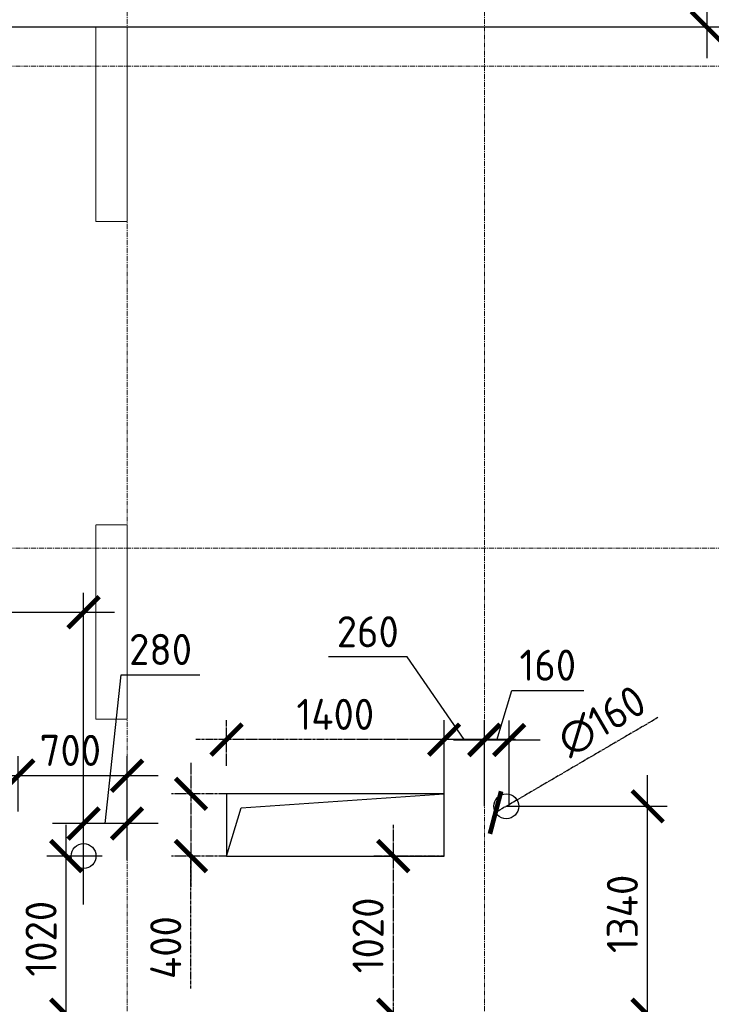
# Model space of a CAD drawing. Header units: millimetres. Extents: x -5898314 to 1055204, y -720802 to 1562611.
# Tile 213 of 256: x -155137 to -150686, y -36439 to -30107. Entities that reach past the tile are written whole.
import ezdxf

# ---------------------------------------------------------------- set-up
doc = ezdxf.new("R2010")
doc.units = ezdxf.units.MM
for name, pattern in [('______5', [1100, 800, -100, 100, -100]), ('CENTER2', [28.575, 19.05, -3.175, 3.175, -3.175]), ('DASHED', [7, 5, -2, 0]), ('осевая', [50.8, 31.75, -6.35, 6.35, -6.35])]:
    doc.linetypes.add(name, pattern=pattern)
for name, color, linetype, lineweight in [('_0.5', 94, 'Continuous', 50), ('Standard', 7, 'Continuous', 25), ('Осевая', 10, 'CENTER2', 20), ('Оси', 40, '______5', 18), ('Перекрытие ж_бетон', 1, 'Continuous', 30), ('Размерная линия_ общее', 7, 'Continuous', 25)]:
    doc.layers.add(name, color=color, linetype=linetype, lineweight=lineweight)
doc.layers.add('Колонна_ бетон', color=7, linetype='Continuous', lineweight=50, true_color=0xb4b496)
doc.styles.add('GOST-2.304_Type-B', font='GOST_Common.ttf')
doc.dimstyles.new('СПДС', dxfattribs={"dimscale": 100, "dimtxt": 2.5, "dimasz": 2, "dimexe": 1.25, "dimexo": 0, "dimtad": 1, "dimdec": 0, "dimrnd": 5, "dimtxsty": 'GOST-2.304_Type-B', "dimblk": 'ARCHTICK', "dimcen": 2.5, "dimdle": 2, "dimclrd": 1, "dimclre": 1, "dimclrt": 1, "dimadec": 0, "dimazin": 2, "dimtfac": 0.75, "dimtdec": 0, "dimtmove": 1, "dimatfit": 3, "dimfxl": 1, "dimtfillclr": 256, "dimtolj": 1, "dimarcsym": 1})

# ---------------------------------------------------------------- blocks, each defined once
blk = doc.blocks.new('подложка стн 1-го этажа')
at = {"layer": 'Колонна_ бетон', "color": 252, "linetype": 'DASHED', "lineweight": 0, "ltscale": 0.5, "true_color": 0x939598, "transparency": 33554687}
for p, q in [((39543.8, 23161.8, -200), (39343.8, 23161.8, -200)), ((39343.8, 23161.8, -200), (39343.8, 23161.8, -200)), ((39343.8, 21911.8, -200), (39343.8, 23161.8, -200)), ((39543.8, 23161.8, -200), (39343.8, 23161.8, -200)), ((39343.8, 23161.8, -200), (39343.8, 23161.8, -200)), ((39343.8, 21911.8, -200), (39343.8, 23161.8, -200)), ((39543.8, 23161.8, -200), (39543.8, 23161.8, -200)), ((39543.8, 23161.8, -200), (39543.8, 21911.8, -200)), ((39543.8, 23161.8, -200), (39543.8, 23161.8, -200)), ((39543.8, 23161.8, -200), (39543.8, 21911.8, -200)), ((39343.8, 21911.8, -200), (39543.8, 21911.8, -200)), ((39343.8, 21911.8, -200), (39343.8, 21911.8, -200)), ((39343.8, 21911.8, -200), (39543.8, 21911.8, -200)), ((39343.8, 21911.8, -200), (39343.8, 21911.8, -200)), ((39543.8, 21911.8, -200), (39543.8, 21911.8, -200)), ((39543.8, 21911.8, -200), (39543.8, 21911.8, -200))]:
    blk.add_line(p, q, dxfattribs=at)
at = {"layer": 'Колонна_ бетон', "color": 252, "linetype": 'DASHED', "lineweight": 0, "ltscale": 0.5, "true_color": 0x939598, "transparency": 33554687, "elevation": -560}
blk.add_lwpolyline([(39343.9, 26361.8), (39543.9, 26361.8), (39543.9, 25111.8), (39343.9, 25111.8)], close=True, dxfattribs=at)
blk.add_lwpolyline([(39343.9, 26361.8), (39543.9, 26361.8), (39543.9, 25111.8), (39343.9, 25111.8)], close=True, dxfattribs=at)
blk = doc.blocks.new('оси блок 2')
at = {"layer": 'Оси', "color": 16, "linetype": 'осевая', "lineweight": 0, "transparency": 33554687}
for p, q in [((-54204.7, -322543), (-54204.7, -347914.1)), ((-51904.7, -322543), (-51904.7, -347914.1)), ((-89822.3, -326301.3), (-37238.5, -326301.3)), ((-89822.3, -329401.3), (-37238.5, -329401.3))]:
    blk.add_line(p, q, dxfattribs=at)
blk = doc.blocks.new('_ArchTick')
at = {"color": 0, "linetype": 'ByBlock', "const_width": 0.15}
blk.add_lwpolyline([(-0.5, -0.5), (0.5, 0.5)], dxfattribs=at)
blk = doc.blocks.new('*D1746')
at = {"layer": 'DEFPOINTS', "color": 0, "linetype": 'Continuous', "lineweight": 0, "transparency": 16777216}
for p in [(-150684.1, -37585.3), (-150302.8, -37585.3), (-150302.8, -37605.3)]:
    blk.add_point(p, dxfattribs=at)
at = {"layer": 'Размерная линия_ общее', "color": 1, "linetype": 'Continuous', "lineweight": -2, "transparency": 16777216}
for p, q in [((-150684.1, -37585.3), (-150684.1, -37385.3)), ((-150302.8, -37585.3), (-150809.1, -37585.3)), ((-150302.8, -37605.3), (-150809.1, -37605.3)), ((-150684.1, -37605.3), (-150684.1, -37585.3)), ((-150684.1, -37605.3), (-150684.1, -37805.3))]:
    blk.add_line(p, q, dxfattribs=at)
at = {"layer": 'Размерная линия_ общее', "color": 1, "linetype": 'Continuous', "lineweight": -2, "transparency": 16777216, "xscale": 200, "yscale": 200, "zscale": 200}
for p, rotation in [((-150684.1, -37585.3), 270), ((-150684.1, -37605.3), 90)]:
    blk.add_blockref('_ArchTick', p, dxfattribs=dict(at, rotation=rotation))
at = {"layer": 'Размерная линия_ общее', "color": 1, "linetype": 'Continuous', "lineweight": 0, "transparency": 16777216, "insert": (-150846.6, -37595.3), "char_height": 200, "width": 35714.286, "attachment_point": 5, "rotation": 90, "style": 'GOST-2.304_Type-B'}
blk.add_mtext('\\A1;20', dxfattribs=at)
blk = doc.blocks.new('*D1757')
at = {"layer": 'DEFPOINTS', "color": 0, "linetype": 'Continuous', "lineweight": 0, "transparency": 16777216}
for p in [(-154837.2, -35485.3), (-154605.9, -35485.3), (-154605.9, -36505.3)]:
    blk.add_point(p, dxfattribs=at)
at = {"layer": 'Размерная линия_ общее', "color": 1, "linetype": 'Continuous', "lineweight": -2, "transparency": 16777216}
for p, q in [((-154837.2, -36705.3), (-154837.2, -35285.3)), ((-154605.9, -35485.3), (-154962.2, -35485.3)), ((-154605.9, -36505.3), (-154962.2, -36505.3))]:
    blk.add_line(p, q, dxfattribs=at)
at = {"layer": 'Размерная линия_ общее', "color": 1, "linetype": 'Continuous', "lineweight": -2, "transparency": 16777216, "xscale": 200, "yscale": 200, "zscale": 200}
for p, rotation in [((-154837.2, -35485.3), 90), ((-154837.2, -36505.3), 270)]:
    blk.add_blockref('_ArchTick', p, dxfattribs=dict(at, rotation=rotation))
at = {"layer": 'Размерная линия_ общее', "color": 1, "linetype": 'Continuous', "lineweight": 0, "transparency": 16777216, "insert": (-154999.7, -36016.9), "char_height": 200, "width": 71428.571, "attachment_point": 5, "rotation": 90, "style": 'GOST-2.304_Type-B'}
blk.add_mtext('\\A1;1020', dxfattribs=at)
blk = doc.blocks.new('*D1758')
at = {"layer": 'DEFPOINTS', "color": 0, "linetype": 'Continuous', "lineweight": 0, "transparency": 16777216}
for p in [(-154726, -33917.4), (-156746, -35795.8), (-154726, -35795.8)]:
    blk.add_point(p, dxfattribs=at)
at = {"layer": 'Размерная линия_ общее', "color": 1, "linetype": 'Continuous', "lineweight": -2, "transparency": 16777216}
for p, q in [((-156746, -35795.8), (-156746, -33792.4)), ((-154726, -35795.8), (-154726, -33792.4)), ((-156946, -33917.4), (-154526, -33917.4))]:
    blk.add_line(p, q, dxfattribs=at)
at = {"layer": 'Размерная линия_ общее', "color": 1, "linetype": 'Continuous', "lineweight": -2, "transparency": 16777216, "xscale": 200, "yscale": 200, "zscale": 200, "rotation": 180}
blk.add_blockref('_ArchTick', (-156746, -33917.4), dxfattribs=at)
at = {"layer": 'Размерная линия_ общее', "color": 1, "linetype": 'Continuous', "lineweight": -2, "transparency": 16777216, "xscale": 200, "yscale": 200, "zscale": 200}
blk.add_blockref('_ArchTick', (-154726, -33917.4), dxfattribs=at)
at = {"layer": 'Размерная линия_ общее', "color": 1, "linetype": 'Continuous', "lineweight": 0, "transparency": 16777216, "insert": (-155757.6, -33754.9), "char_height": 200, "width": 71428.571, "attachment_point": 5, "style": 'GOST-2.304_Type-B'}
blk.add_mtext('\\A1;2020', dxfattribs=at)
blk = doc.blocks.new('*D1760')
at = {"layer": 'DEFPOINTS', "color": 0, "linetype": 'Continuous', "lineweight": 0, "transparency": 16777216}
for p in [(-152006, -35165.3), (-151096.3, -35165.3), (-151636.8, -36505.3)]:
    blk.add_point(p, dxfattribs=at)
at = {"layer": 'Размерная линия_ общее', "color": 1, "linetype": 'Continuous', "lineweight": -2, "transparency": 16777216}
for p, q in [((-151096.3, -36705.3), (-151096.3, -34965.3)), ((-152006, -35165.3), (-150971.3, -35165.3)), ((-151636.8, -36505.3), (-150971.3, -36505.3))]:
    blk.add_line(p, q, dxfattribs=at)
at = {"layer": 'Размерная линия_ общее', "color": 1, "linetype": 'Continuous', "lineweight": -2, "transparency": 16777216, "xscale": 200, "yscale": 200, "zscale": 200}
for p, rotation in [((-151096.3, -35165.3), 90), ((-151096.3, -36505.3), 270)]:
    blk.add_blockref('_ArchTick', p, dxfattribs=dict(at, rotation=rotation))
at = {"layer": 'Размерная линия_ общее', "color": 1, "linetype": 'Continuous', "lineweight": 0, "transparency": 16777216, "insert": (-151258.8, -35856.9), "char_height": 200, "width": 71428.571, "attachment_point": 5, "rotation": 90, "style": 'GOST-2.304_Type-B'}
blk.add_mtext('\\A1;1340', dxfattribs=at)
blk = doc.blocks.new('*D1762')
at = {"layer": 'DEFPOINTS', "color": 0, "linetype": 'Continuous', "lineweight": 0, "transparency": 16777216}
for p in [(-149066, -32571.9), (-149146, -34257.2), (-149066, -34257.2)]:
    blk.add_point(p, dxfattribs=at)
at = {"layer": 'Размерная линия_ общее', "color": 1, "linetype": 'Continuous', "lineweight": -2, "transparency": 16777216}
for p, q in [((-149146, -34257.2), (-149146, -32446.9)), ((-149066, -34257.2), (-149066, -32446.9)), ((-149146, -32571.9), (-149346, -32571.9)), ((-149146, -32571.9), (-149066, -32571.9)), ((-149066, -32571.9), (-148866, -32571.9))]:
    blk.add_line(p, q, dxfattribs=at)
at = {"layer": 'Размерная линия_ общее', "color": 1, "linetype": 'Continuous', "lineweight": -2, "transparency": 16777216, "xscale": 200, "yscale": 200, "zscale": 200}
blk.add_blockref('_ArchTick', (-149146, -32571.9), dxfattribs=at)
at = {"layer": 'Размерная линия_ общее', "color": 1, "linetype": 'Continuous', "lineweight": -2, "transparency": 16777216, "xscale": 200, "yscale": 200, "zscale": 200, "rotation": 180}
blk.add_blockref('_ArchTick', (-149066, -32571.9), dxfattribs=at)
at = {"layer": 'Размерная линия_ общее', "color": 1, "linetype": 'Continuous', "lineweight": 0, "transparency": 16777216, "insert": (-149106, -32409.4), "char_height": 200, "width": 35714.286, "attachment_point": 5, "style": 'GOST-2.304_Type-B'}
blk.add_mtext('\\A1;80', dxfattribs=at)
blk = doc.blocks.new('*D1697')
at = {"layer": 'DEFPOINTS', "color": 0, "linetype": 'Continuous', "lineweight": 0, "transparency": 16777216}
for p in [(-155146, -34968.2), (-156546, -35199.5), (-155146, -35199.5)]:
    blk.add_point(p, dxfattribs=at)
at = {"layer": 'Размерная линия_ общее', "color": 1, "linetype": 'Continuous', "lineweight": -2, "transparency": 16777216}
for p, q in [((-156546, -35199.5), (-156546, -34843.2)), ((-155146, -35199.5), (-155146, -34843.2)), ((-156746, -34968.2), (-154946, -34968.2))]:
    blk.add_line(p, q, dxfattribs=at)
at = {"layer": 'Размерная линия_ общее', "color": 1, "linetype": 'Continuous', "lineweight": -2, "transparency": 16777216, "xscale": 200, "yscale": 200, "zscale": 200, "rotation": 180}
blk.add_blockref('_ArchTick', (-156546, -34968.2), dxfattribs=at)
at = {"layer": 'Размерная линия_ общее', "color": 1, "linetype": 'Continuous', "lineweight": -2, "transparency": 16777216, "xscale": 200, "yscale": 200, "zscale": 200}
blk.add_blockref('_ArchTick', (-155146, -34968.2), dxfattribs=at)
at = {"layer": 'Размерная линия_ общее', "color": 1, "linetype": 'Continuous', "lineweight": 0, "transparency": 16777216, "insert": (-155867.6, -34805.7), "char_height": 200, "width": 71428.571, "attachment_point": 5, "style": 'GOST-2.304_Type-B'}
blk.add_mtext('\\A1;1400', dxfattribs=at)
blk = doc.blocks.new('*D1698')
at = {"layer": 'DEFPOINTS', "color": 0, "linetype": 'Continuous', "lineweight": 0, "transparency": 16777216}
for p in [(-154446, -34968.2), (-155146, -35199.5), (-154446, -35199.5)]:
    blk.add_point(p, dxfattribs=at)
at = {"layer": 'Размерная линия_ общее', "color": 1, "linetype": 'Continuous', "lineweight": -2, "transparency": 16777216}
for p, q in [((-155146, -35199.5), (-155146, -34843.2)), ((-154446, -35199.5), (-154446, -34843.2)), ((-155346, -34968.2), (-154246, -34968.2))]:
    blk.add_line(p, q, dxfattribs=at)
at = {"layer": 'Размерная линия_ общее', "color": 1, "linetype": 'Continuous', "lineweight": -2, "transparency": 16777216, "xscale": 200, "yscale": 200, "zscale": 200, "rotation": 180}
blk.add_blockref('_ArchTick', (-155146, -34968.2), dxfattribs=at)
at = {"layer": 'Размерная линия_ общее', "color": 1, "linetype": 'Continuous', "lineweight": -2, "transparency": 16777216, "xscale": 200, "yscale": 200, "zscale": 200}
blk.add_blockref('_ArchTick', (-154446, -34968.2), dxfattribs=at)
at = {"layer": 'Размерная линия_ общее', "color": 1, "linetype": 'Continuous', "lineweight": 0, "transparency": 16777216, "insert": (-154811.2, -34805.7), "char_height": 200, "width": 53571.429, "attachment_point": 5, "style": 'GOST-2.304_Type-B'}
blk.add_mtext('\\A1;700', dxfattribs=at)
blk = doc.blocks.new('*D1699')
at = {"layer": 'DEFPOINTS', "color": 0, "linetype": 'Continuous', "lineweight": 0, "transparency": 16777216}
for p in [(-148046, -36197.8), (-149146, -36429.1), (-148046, -36429.1)]:
    blk.add_point(p, dxfattribs=at)
at = {"layer": 'Размерная линия_ общее', "color": 1, "linetype": 'Continuous', "lineweight": -2, "transparency": 16777216}
for p, q in [((-149146, -36429.1), (-149146, -36072.8)), ((-148046, -36429.1), (-148046, -36072.8)), ((-149346, -36197.8), (-147846, -36197.8))]:
    blk.add_line(p, q, dxfattribs=at)
at = {"layer": 'Размерная линия_ общее', "color": 1, "linetype": 'Continuous', "lineweight": -2, "transparency": 16777216, "xscale": 200, "yscale": 200, "zscale": 200, "rotation": 180}
blk.add_blockref('_ArchTick', (-149146, -36197.8), dxfattribs=at)
at = {"layer": 'Размерная линия_ общее', "color": 1, "linetype": 'Continuous', "lineweight": -2, "transparency": 16777216, "xscale": 200, "yscale": 200, "zscale": 200}
blk.add_blockref('_ArchTick', (-148046, -36197.8), dxfattribs=at)
at = {"layer": 'Размерная линия_ общее', "color": 1, "linetype": 'Continuous', "lineweight": 0, "transparency": 16777216, "insert": (-148617.6, -36035.3), "char_height": 200, "width": 71428.571, "attachment_point": 5, "style": 'GOST-2.304_Type-B'}
blk.add_mtext('\\A1;1100', dxfattribs=at)
blk = doc.blocks.new('*D1701')
at = {"layer": 'DEFPOINTS', "color": 0, "linetype": 'Continuous', "lineweight": 0, "transparency": 16777216}
for p in [(-143426, -35682.6), (-143426, -35913.9), (-145346, -36164.2)]:
    blk.add_point(p, dxfattribs=at)
at = {"layer": 'Размерная линия_ общее', "color": 1, "linetype": 'Continuous', "lineweight": -2, "transparency": 16777216}
for p, q in [((-145346, -36164.2), (-145346, -35557.6)), ((-143426, -35913.9), (-143426, -35557.6)), ((-145546, -35682.6), (-143226, -35682.6))]:
    blk.add_line(p, q, dxfattribs=at)
at = {"layer": 'Размерная линия_ общее', "color": 1, "linetype": 'Continuous', "lineweight": -2, "transparency": 16777216, "xscale": 200, "yscale": 200, "zscale": 200, "rotation": 180}
blk.add_blockref('_ArchTick', (-145346, -35682.6), dxfattribs=at)
at = {"layer": 'Размерная линия_ общее', "color": 1, "linetype": 'Continuous', "lineweight": -2, "transparency": 16777216, "xscale": 200, "yscale": 200, "zscale": 200}
blk.add_blockref('_ArchTick', (-143426, -35682.6), dxfattribs=at)
at = {"layer": 'Размерная линия_ общее', "color": 1, "linetype": 'Continuous', "lineweight": 0, "transparency": 16777216, "insert": (-144407.6, -35520.1), "char_height": 200, "width": 71428.571, "attachment_point": 5, "style": 'GOST-2.304_Type-B'}
blk.add_mtext('\\A1;1920', dxfattribs=at)
blk = doc.blocks.new('*D1702')
at = {"layer": 'DEFPOINTS', "color": 0, "linetype": 'Continuous', "lineweight": 0, "transparency": 16777216}
for p in [(-143026, -35682.6), (-143426, -35913.9), (-143026, -35913.9)]:
    blk.add_point(p, dxfattribs=at)
at = {"layer": 'Размерная линия_ общее', "color": 1, "linetype": 'Continuous', "lineweight": -2, "transparency": 16777216}
for p, q in [((-143426, -35913.9), (-143426, -35557.6)), ((-143026, -35913.9), (-143026, -35557.6)), ((-143626, -35682.6), (-142826, -35682.6))]:
    blk.add_line(p, q, dxfattribs=at)
at = {"layer": 'Размерная линия_ общее', "color": 1, "linetype": 'Continuous', "lineweight": -2, "transparency": 16777216, "xscale": 200, "yscale": 200, "zscale": 200, "rotation": 180}
blk.add_blockref('_ArchTick', (-143426, -35682.6), dxfattribs=at)
at = {"layer": 'Размерная линия_ общее', "color": 1, "linetype": 'Continuous', "lineweight": -2, "transparency": 16777216, "xscale": 200, "yscale": 200, "zscale": 200}
blk.add_blockref('_ArchTick', (-143026, -35682.6), dxfattribs=at)
at = {"layer": 'Размерная линия_ общее', "color": 1, "linetype": 'Continuous', "lineweight": 0, "transparency": 16777216, "insert": (-143226, -35520.1), "char_height": 200, "width": 53571.429, "attachment_point": 5, "style": 'GOST-2.304_Type-B'}
blk.add_mtext('\\A1;400', dxfattribs=at)
blk = doc.blocks.new('*D1705')
at = {"layer": 'DEFPOINTS', "color": 0, "linetype": 'Continuous', "lineweight": 0, "transparency": 16777216}
for p in [(-172596, -33815.8), (-172596, -34047.1), (-174756, -35763)]:
    blk.add_point(p, dxfattribs=at)
at = {"layer": 'Размерная линия_ общее', "color": 1, "linetype": 'Continuous', "lineweight": -2, "transparency": 16777216}
for p, q in [((-174756, -35763), (-174756, -33690.8)), ((-172596, -34047.1), (-172596, -33690.8)), ((-174956, -33815.8), (-172396, -33815.8))]:
    blk.add_line(p, q, dxfattribs=at)
at = {"layer": 'Размерная линия_ общее', "color": 1, "linetype": 'Continuous', "lineweight": -2, "transparency": 16777216, "xscale": 200, "yscale": 200, "zscale": 200, "rotation": 180}
blk.add_blockref('_ArchTick', (-174756, -33815.8), dxfattribs=at)
at = {"layer": 'Размерная линия_ общее', "color": 1, "linetype": 'Continuous', "lineweight": -2, "transparency": 16777216, "xscale": 200, "yscale": 200, "zscale": 200}
blk.add_blockref('_ArchTick', (-172596, -33815.8), dxfattribs=at)
at = {"layer": 'Размерная линия_ общее', "color": 1, "linetype": 'Continuous', "lineweight": 0, "transparency": 16777216, "insert": (-173697.6, -33653.3), "char_height": 200, "width": 71428.571, "attachment_point": 5, "style": 'GOST-2.304_Type-B'}
blk.add_mtext('\\A1;2160', dxfattribs=at)
blk = doc.blocks.new('*D1708')
at = {"layer": 'DEFPOINTS', "color": 0, "linetype": 'Continuous', "lineweight": 0, "transparency": 16777216}
for p in [(-172596, -35139.9), (-172596, -35472.4), (-172876.2, -36003.5)]:
    blk.add_point(p, dxfattribs=at)
at = {"layer": 'Размерная линия_ общее', "color": 1, "linetype": 'Continuous', "lineweight": -2, "transparency": 16777216}
for p, q in [((-172876.2, -36003.5), (-172876.2, -35014.9)), ((-172596, -35472.4), (-172596, -35014.9)), ((-173076.2, -35139.9), (-172596, -35139.9)), ((-172596, -35139.9), (-171793.5, -35139.9))]:
    blk.add_line(p, q, dxfattribs=at)
at = {"layer": 'Размерная линия_ общее', "color": 1, "linetype": 'Continuous', "lineweight": -2, "transparency": 16777216, "xscale": 200, "yscale": 200, "zscale": 200, "rotation": 180}
blk.add_blockref('_ArchTick', (-172876.2, -35139.9), dxfattribs=at)
at = {"layer": 'Размерная линия_ общее', "color": 1, "linetype": 'Continuous', "lineweight": -2, "transparency": 16777216, "xscale": 200, "yscale": 200, "zscale": 200}
blk.add_blockref('_ArchTick', (-172596, -35139.9), dxfattribs=at)
at = {"layer": 'Размерная линия_ общее', "color": 1, "linetype": 'Continuous', "lineweight": 0, "transparency": 16777216, "insert": (-172046, -34977.4), "char_height": 200, "width": 53571.429, "attachment_point": 5, "style": 'GOST-2.304_Type-B'}
blk.add_mtext('\\A1;280', dxfattribs=at)
blk = doc.blocks.new('*D1709')
at = {"layer": 'DEFPOINTS', "color": 0, "linetype": 'Continuous', "lineweight": 0, "transparency": 16777216}
for p in [(-173296, -34642.4), (-174576, -35545.9), (-173296, -35545.9)]:
    blk.add_point(p, dxfattribs=at)
at = {"layer": 'Размерная линия_ общее', "color": 1, "linetype": 'Continuous', "lineweight": -2, "transparency": 16777216}
for p, q in [((-174576, -35545.9), (-174576, -34517.4)), ((-173296, -35545.9), (-173296, -34517.4)), ((-174776, -34642.4), (-173096, -34642.4))]:
    blk.add_line(p, q, dxfattribs=at)
at = {"layer": 'Размерная линия_ общее', "color": 1, "linetype": 'Continuous', "lineweight": -2, "transparency": 16777216, "xscale": 200, "yscale": 200, "zscale": 200, "rotation": 180}
blk.add_blockref('_ArchTick', (-174576, -34642.4), dxfattribs=at)
at = {"layer": 'Размерная линия_ общее', "color": 1, "linetype": 'Continuous', "lineweight": -2, "transparency": 16777216, "xscale": 200, "yscale": 200, "zscale": 200}
blk.add_blockref('_ArchTick', (-173296, -34642.4), dxfattribs=at)
at = {"layer": 'Размерная линия_ общее', "color": 1, "linetype": 'Continuous', "lineweight": 0, "transparency": 16777216, "insert": (-173962.6, -34479.9), "char_height": 200, "width": 71428.571, "attachment_point": 5, "style": 'GOST-2.304_Type-B'}
blk.add_mtext('\\A1;1280', dxfattribs=at)
blk = doc.blocks.new('*D1710')
at = {"layer": 'DEFPOINTS', "color": 0, "linetype": 'Continuous', "lineweight": 0, "transparency": 16777216}
for p in [(-172596, -34642.4), (-172596, -34873.7), (-173296, -35545.9)]:
    blk.add_point(p, dxfattribs=at)
at = {"layer": 'Размерная линия_ общее', "color": 1, "linetype": 'Continuous', "lineweight": -2, "transparency": 16777216}
for p, q in [((-173296, -35545.9), (-173296, -34517.4)), ((-172596, -34873.7), (-172596, -34517.4)), ((-173496, -34642.4), (-172396, -34642.4))]:
    blk.add_line(p, q, dxfattribs=at)
at = {"layer": 'Размерная линия_ общее', "color": 1, "linetype": 'Continuous', "lineweight": -2, "transparency": 16777216, "xscale": 200, "yscale": 200, "zscale": 200, "rotation": 180}
blk.add_blockref('_ArchTick', (-173296, -34642.4), dxfattribs=at)
at = {"layer": 'Размерная линия_ общее', "color": 1, "linetype": 'Continuous', "lineweight": -2, "transparency": 16777216, "xscale": 200, "yscale": 200, "zscale": 200}
blk.add_blockref('_ArchTick', (-172596, -34642.4), dxfattribs=at)
at = {"layer": 'Размерная линия_ общее', "color": 1, "linetype": 'Continuous', "lineweight": 0, "transparency": 16777216, "insert": (-172976.2, -34479.9), "char_height": 200, "width": 53571.429, "attachment_point": 5, "style": 'GOST-2.304_Type-B'}
blk.add_mtext('\\A1;700', dxfattribs=at)
blk = doc.blocks.new('*D1900')
at = {"layer": 'DEFPOINTS', "color": 0, "lineweight": 0, "transparency": 16777216}
for p in [(-151936.9, -35124.9), (-152075.1, -35205.7)]:
    blk.add_point(p, dxfattribs=at)
at = {"layer": 'Осевая', "color": 1, "lineweight": -2, "transparency": 16777216}
blk.add_line((-151030.4, -34595.1), (-152075.1, -35205.7), dxfattribs=at)
at = {"layer": 'Осевая', "color": 1, "lineweight": -2, "transparency": 16777216, "xscale": 200, "yscale": 200, "zscale": 200, "rotation": 210.3078699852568}
blk.add_blockref('_ArchTick', (-152075.1, -35205.7), dxfattribs=at)
at = {"layer": 'Осевая', "color": 1, "lineweight": 0, "transparency": 16777216, "insert": (-151390.9, -34617.5), "char_height": 200, "attachment_point": 5, "rotation": 30.30787, "style": 'GOST-2.304_Type-B'}
blk.add_mtext('\\A1;∅160', dxfattribs=at)
blk = doc.blocks.new('*D1853')
at = {"layer": 'DEFPOINTS', "color": 0, "lineweight": 0, "transparency": 16777216}
for p in [(-153806, -34736.5), (-153806, -34905.6), (-152406, -34909.9)]:
    blk.add_point(p, dxfattribs=at)
at = {"layer": 'Осевая', "color": 1, "lineweight": -2, "transparency": 16777216}
for p, q in [((-153806, -34905.6), (-153806, -34611.5)), ((-152406, -34909.9), (-152406, -34611.5)), ((-152206, -34736.5), (-154006, -34736.5))]:
    blk.add_line(p, q, dxfattribs=at)
at = {"layer": 'Осевая', "color": 1, "lineweight": -2, "transparency": 16777216, "xscale": 200, "yscale": 200, "zscale": 200, "rotation": 180}
blk.add_blockref('_ArchTick', (-153806, -34736.5), dxfattribs=at)
at = {"layer": 'Осевая', "color": 1, "lineweight": -2, "transparency": 16777216, "xscale": 200, "yscale": 200, "zscale": 200}
blk.add_blockref('_ArchTick', (-152406, -34736.5), dxfattribs=at)
at = {"layer": 'Осевая', "color": 1, "transparency": 16777216, "insert": (-153106, -34574), "char_height": 200, "attachment_point": 5, "style": 'GOST-2.304_Type-B'}
blk.add_mtext('\\A1;1400', dxfattribs=at)
blk = doc.blocks.new('*D1907')
at = {"layer": 'DEFPOINTS', "color": 0, "lineweight": 0, "transparency": 16777216}
for p in [(-152406, -35485.3), (-152732.9, -36505.3), (-152406, -36505.3)]:
    blk.add_point(p, dxfattribs=at)
at = {"layer": 'Осевая', "color": 1, "lineweight": -2, "transparency": 16777216}
for p, q in [((-152732.9, -35285.3), (-152732.9, -36705.3)), ((-152406, -35485.3), (-152857.9, -35485.3)), ((-152406, -36505.3), (-152857.9, -36505.3))]:
    blk.add_line(p, q, dxfattribs=at)
at = {"layer": 'Осевая', "color": 1, "lineweight": -2, "transparency": 16777216, "xscale": 200, "yscale": 200, "zscale": 200}
for p, rotation in [((-152732.9, -35485.3), 90), ((-152732.9, -36505.3), 270)]:
    blk.add_blockref('_ArchTick', p, dxfattribs=dict(at, rotation=rotation))
at = {"layer": 'Осевая', "color": 1, "transparency": 16777216, "insert": (-152895.4, -35995.3), "char_height": 200, "attachment_point": 5, "rotation": 90, "style": 'GOST-2.304_Type-B'}
blk.add_mtext('\\A1;1020', dxfattribs=at)
blk = doc.blocks.new('*D1908')
at = {"layer": 'DEFPOINTS', "color": 0, "lineweight": 0, "transparency": 16777216}
for p in [(-153806, -35085.3), (-154034.7, -35485.3), (-153806, -35485.3)]:
    blk.add_point(p, dxfattribs=at)
at = {"layer": 'Осевая', "color": 1, "lineweight": -2, "transparency": 16777216}
for p, q in [((-154034.7, -34885.3), (-154034.7, -35685.3)), ((-153806, -35085.3), (-154159.7, -35085.3)), ((-153806, -35485.3), (-154159.7, -35485.3)), ((-154034.7, -36336.3), (-154034.7, -35485.3))]:
    blk.add_line(p, q, dxfattribs=at)
at = {"layer": 'Осевая', "color": 1, "lineweight": -2, "transparency": 16777216, "xscale": 200, "yscale": 200, "zscale": 200}
for p, rotation in [((-154034.7, -35085.3), 90), ((-154034.7, -35485.3), 270)]:
    blk.add_blockref('_ArchTick', p, dxfattribs=dict(at, rotation=rotation))
at = {"layer": 'Осевая', "color": 1, "transparency": 16777216, "insert": (-154197.2, -36073.8), "char_height": 200, "attachment_point": 5, "rotation": 90, "style": 'GOST-2.304_Type-B'}
blk.add_mtext('\\A1;400', dxfattribs=at)
blk = doc.blocks.new('*D1928')
at = {"layer": '_0.5', "color": 1, "lineweight": -2, "transparency": 16777216}
for p, q in [((-152066.8, -34739.2), (-151971.1, -34420.4)), ((-151971.1, -34420.4), (-151506.1, -34420.4)), ((-152146.2, -35165.3), (-152146.2, -34614.2)), ((-151987.3, -35165.3), (-151987.3, -34614.2)), ((-151787.3, -34739.2), (-152346.2, -34739.2))]:
    blk.add_line(p, q, dxfattribs=at)
at = {"layer": 'DEFPOINTS', "color": 0, "lineweight": 0, "transparency": 16777216}
for p in [(-152146.2, -34739.2), (-152146.2, -35165.3), (-151987.3, -35165.3)]:
    blk.add_point(p, dxfattribs=at)
at = {"layer": '_0.5', "color": 1, "lineweight": -2, "transparency": 16777216, "xscale": 200, "yscale": 200, "zscale": 200, "rotation": 180}
blk.add_blockref('_ArchTick', (-152146.2, -34739.2), dxfattribs=at)
at = {"layer": '_0.5', "color": 1, "lineweight": -2, "transparency": 16777216, "xscale": 200, "yscale": 200, "zscale": 200}
blk.add_blockref('_ArchTick', (-151987.3, -34739.2), dxfattribs=at)
at = {"layer": '_0.5', "color": 1, "lineweight": 0, "transparency": 16777216, "insert": (-151738.6, -34257.9), "char_height": 200, "attachment_point": 5, "style": 'GOST-2.304_Type-B'}
blk.add_mtext('\\A1;160', dxfattribs=at)
blk = doc.blocks.new('*D1929')
at = {"layer": '_0.5', "color": 1, "lineweight": -2, "transparency": 16777216}
for p, q in [((-152644.6, -34205.2), (-153149.6, -34205.2)), ((-152276.1, -34736.5), (-152644.6, -34205.2)), ((-152406, -35165.3), (-152406, -34611.5)), ((-152146.2, -35165.3), (-152146.2, -34611.5)), ((-151946.2, -34736.5), (-152606, -34736.5))]:
    blk.add_line(p, q, dxfattribs=at)
at = {"layer": 'DEFPOINTS', "color": 0, "lineweight": 0, "transparency": 16777216}
for p in [(-152406, -34736.5), (-152406, -35165.3), (-152146.2, -35165.3)]:
    blk.add_point(p, dxfattribs=at)
at = {"layer": '_0.5', "color": 1, "lineweight": -2, "transparency": 16777216, "xscale": 200, "yscale": 200, "zscale": 200, "rotation": 180}
blk.add_blockref('_ArchTick', (-152406, -34736.5), dxfattribs=at)
at = {"layer": '_0.5', "color": 1, "lineweight": -2, "transparency": 16777216, "xscale": 200, "yscale": 200, "zscale": 200}
blk.add_blockref('_ArchTick', (-152146.2, -34736.5), dxfattribs=at)
at = {"layer": '_0.5', "color": 1, "lineweight": 0, "transparency": 16777216, "insert": (-152897.1, -34042.7), "char_height": 200, "attachment_point": 5, "style": 'GOST-2.304_Type-B'}
blk.add_mtext('\\A1;260', dxfattribs=at)
blk = doc.blocks.new('*D1930')
at = {"layer": '_0.5', "color": 1, "lineweight": -2, "transparency": 16777216}
for p, q in [((-154586.1, -35276.3), (-154483, -34319.2)), ((-154483, -34319.2), (-153978, -34319.2)), ((-154726, -35485.3), (-154726, -35151.3)), ((-154446.2, -35511.2), (-154446.2, -35151.3)), ((-154246.2, -35276.3), (-154926, -35276.3))]:
    blk.add_line(p, q, dxfattribs=at)
at = {"layer": 'DEFPOINTS', "color": 0, "lineweight": 0, "transparency": 16777216}
for p in [(-154726, -35276.3), (-154726, -35485.3), (-154446.2, -35511.2)]:
    blk.add_point(p, dxfattribs=at)
at = {"layer": '_0.5', "color": 1, "lineweight": -2, "transparency": 16777216, "xscale": 200, "yscale": 200, "zscale": 200, "rotation": 180}
blk.add_blockref('_ArchTick', (-154726, -35276.3), dxfattribs=at)
at = {"layer": '_0.5', "color": 1, "lineweight": -2, "transparency": 16777216, "xscale": 200, "yscale": 200, "zscale": 200}
blk.add_blockref('_ArchTick', (-154446.2, -35276.3), dxfattribs=at)
at = {"layer": '_0.5', "color": 1, "lineweight": 0, "transparency": 16777216, "insert": (-154230.5, -34156.7), "char_height": 200, "attachment_point": 5, "style": 'GOST-2.304_Type-B'}
blk.add_mtext('\\A1;280', dxfattribs=at)
blk = doc.blocks.new('*D1956')
at = {"layer": '_0.5', "color": 1, "lineweight": -2, "transparency": 16777216}
for p, q in [((-150715.1, -28355.3), (-150715.1, -30355.3)), ((-147773.8, -28555.3), (-150840.1, -28555.3)), ((-149346.2, -30155.3), (-150840.1, -30155.3))]:
    blk.add_line(p, q, dxfattribs=at)
at = {"layer": 'DEFPOINTS', "color": 0, "lineweight": 0, "transparency": 16777216}
for p in [(-147773.8, -28555.3), (-150715.1, -30155.3), (-149346.2, -30155.3)]:
    blk.add_point(p, dxfattribs=at)
at = {"layer": '_0.5', "color": 1, "lineweight": -2, "transparency": 16777216, "xscale": 200, "yscale": 200, "zscale": 200}
for p, rotation in [((-150715.1, -28555.3), 90), ((-150715.1, -30155.3), 270)]:
    blk.add_blockref('_ArchTick', p, dxfattribs=dict(at, rotation=rotation))
at = {"layer": '_0.5', "color": 1, "lineweight": 0, "transparency": 16777216, "insert": (-150902.6, -29355.3), "char_height": 250, "attachment_point": 5, "rotation": 90, "style": 'GOST-2.304_Type-B'}
blk.add_mtext('\\A1;1600', dxfattribs=at)

msp = doc.modelspace()

# ---------------------------------------------------------------- linework, layer by layer
at = {"layer": 'Standard', "color": 7, "linetype": 'Continuous', "lineweight": 25, "transparency": 33554687}
msp.add_lwpolyline([(-153806, -35485.3), (-153711.74, -35175.08), (-152406, -35085.3)], dxfattribs=at)
at = {"layer": 'Перекрытие ж_бетон'}
for points in [[(-153998.69, -30155.3), (-159146.34, -30155.3)], [(-148936.2, -30155.3), (-148946.2, -30155.3), (-148946.2, -30155.3), (-152296.2, -30155.3), (-152296.2, -30155.3), (-154096.2, -30155.3)]]:
    msp.add_lwpolyline(points, dxfattribs=at)
msp.add_lwpolyline([(-152406, -35085.3), (-153806, -35085.3), (-153806, -35485.3), (-152406, -35485.3), (-152406, -35085.3)], close=True, dxfattribs=at)
for centre in [(-152006, -35165.3), (-154725.99, -35485.31)]:
    msp.add_circle(centre, 80, dxfattribs=at)

# ---------------------------------------------------------------- block references
msp.add_blockref('подложка стн 1-го этажа', (-193990.12, -56517.1, 560), dxfattribs=at)
at = {"layer": 'Размерная линия_ общее', "color": 218, "linetype": 'Continuous', "lineweight": 13, "true_color": 0x500050, "transparency": 33554687}
msp.add_blockref('оси блок 2', (-100241.48, 295896.02), dxfattribs=at)

# ---------------------------------------------------------------- dimensions: what is measured, and where the dimension line sits
at = {"layer": '_0.5', "color": 1, "lineweight": 0}
dim = msp.add_linear_dim(base=(-150715.13, -30155.3), p1=(-147773.85, -28555.3), p2=(-149346.2, -30155.3), angle=90, dimstyle='СПДС', dxfattribs=at)
dim.commit()
dim.dimension.update_dxf_attribs({"geometry": '*D1956', "text_midpoint": (-150902.63, -29355.3)})
for base, p1, p2, picture, middle in [((-152406, -34736.46), (-152146.2, -35165.3), (-152406, -35165.3), '*D1929', (-152707.08, -34205.21)), ((-154725.99, -35276.29), (-154446.2, -35511.22), (-154725.99, -35485.31), '*D1930', (-154420.47, -34319.16))]:
    dim = msp.add_linear_dim(base=base, p1=p1, p2=p2, dimstyle='СПДС', override={"dimtxt": 2}, dxfattribs=at)
    dim.commit()
    dim.dimension.update_dxf_attribs({"geometry": picture, "text_midpoint": middle, "dimtype": 160})
dim = msp.add_linear_dim(base=(-152146.2, -34739.17), p1=(-151987.32, -35165.3), p2=(-152146.2, -35165.3), dimstyle='СПДС', override={"dimtxt": 2}, dxfattribs=at)
dim.commit()
dim.dimension.update_dxf_attribs({"geometry": '*D1928', "text_midpoint": (-151908.64, -34257.92)})
at = {"layer": 'Осевая', "color": 4, "lineweight": 0}
dim = msp.add_diameter_dim_2p(p1=(-151936.93, -35124.93), p2=(-152075.06, -35205.67), dimstyle='СПДС', override={"dimtxt": 2}, dxfattribs=at)
dim.commit()
dim.dimension.update_dxf_attribs({"geometry": '*D1900', "text_midpoint": (-151308.86, -34757.8), "dimtype": 163})
at = {"layer": 'Осевая', "color": 4}
dim = msp.add_linear_dim(base=(-153806, -34736.46), p1=(-152406, -34909.95), p2=(-153806, -34905.55), dimstyle='СПДС', override={"dimtxt": 2}, dxfattribs=at)
dim.commit()
dim.dimension.update_dxf_attribs({"geometry": '*D1853', "text_midpoint": (-153106, -34573.96)})
dim = msp.add_linear_dim(base=(-154034.71, -35485.3), p1=(-153806, -35085.3), p2=(-153806, -35485.3), angle=90, dimstyle='СПДС', override={"dimtxt": 2}, dxfattribs=at)
dim.commit()
dim.dimension.update_dxf_attribs({"geometry": '*D1908', "text_midpoint": (-153928.45, -36073.8), "dimtype": 160})
dim = msp.add_linear_dim(base=(-152732.88, -36505.3), p1=(-152406, -35485.3), p2=(-152406, -36505.3), angle=90, dimstyle='СПДС', override={"dimtxt": 2}, dxfattribs=at)
dim.commit()
dim.dimension.update_dxf_attribs({"geometry": '*D1907', "text_midpoint": (-152895.38, -35995.3)})
at = {"layer": 'Размерная линия_ общее', "color": 218, "linetype": 'Continuous', "lineweight": 0, "true_color": 0x500050, "transparency": 33554687}
for base, p1, p2, picture, middle in [((-151096.26, -35165.3), (-151636.76, -36505.3), (-152006, -35165.3), '*D1760', (-151096.26, -35856.86)), ((-154837.18, -35485.31), (-154605.89, -36505.3), (-154605.89, -35485.31), '*D1757', (-154837.18, -36016.87)), ((-150684.07, -37585.3), (-150302.79, -37605.3), (-150302.79, -37585.3), '*D1746', (-150684.07, -37595.3))]:
    dim = msp.add_linear_dim(base=base, p1=p1, p2=p2, angle=90, dimstyle='СПДС', override={"dimtxt": 2, "dimtmove": 0}, dxfattribs=at)
    dim.commit()
    dim.dimension.update_dxf_attribs({"geometry": picture, "text_midpoint": middle, "dimtype": 160})
for base, p1, p2, picture, middle in [((-149066, -32571.91), (-149146, -34257.17), (-149066, -34257.17), '*D1762', (-149106, -32571.91)), ((-172596, -33815.78), (-174756, -35763), (-172596, -34047.07), '*D1705', (-173697.56, -33815.78)), ((-154725.99, -33917.44), (-156746, -35795.85), (-154725.99, -35795.85), '*D1758', (-155757.55, -33917.44)), ((-173296, -34642.39), (-174576, -35545.89), (-173296, -35545.89), '*D1709', (-173962.55, -34642.39)), ((-172596, -34642.39), (-173296, -35545.89), (-172596, -34873.67), '*D1710', (-172976.16, -34642.39)), ((-155146, -34968.2), (-156546, -35199.49), (-155146, -35199.49), '*D1697', (-155867.55, -34968.2)), ((-154446, -34968.2), (-155146, -35199.49), (-154446, -35199.49), '*D1698', (-154811.16, -34968.2)), ((-172596, -35139.91), (-172876.16, -36003.54), (-172596, -35472.37), '*D1708', (-172046, -35139.91)), ((-143426, -35682.6), (-145346, -36164.21), (-143426, -35913.89), '*D1701', (-144407.56, -35682.6)), ((-143026, -35682.6), (-143426, -35913.89), (-143026, -35913.89), '*D1702', (-143226, -35682.6)), ((-148046, -36197.84), (-149146, -36429.13), (-148046, -36429.13), '*D1699', (-148617.55, -36197.84))]:
    dim = msp.add_linear_dim(base=base, p1=p1, p2=p2, dimstyle='СПДС', override={"dimtxt": 2, "dimtmove": 0}, dxfattribs=at)
    dim.commit()
    dim.dimension.update_dxf_attribs({"geometry": picture, "text_midpoint": middle, "dimtype": 160})

doc.saveas('drawing.dxf')
